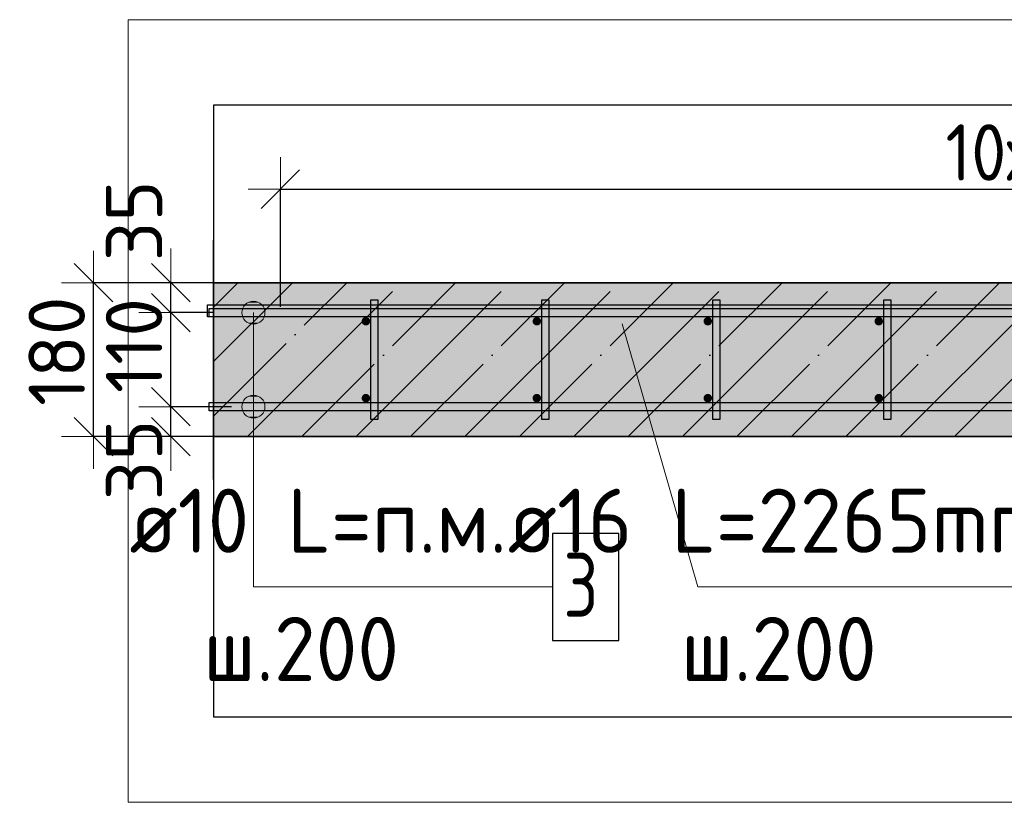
# Model space of a CAD drawing. Header units: millimetres. Extents: x 6386 to 94758, y 48049 to 71352.
# Tile 29 of 38: x 54864 to 56016, y 68991 to 69907. Entities that reach past the tile are written whole.
import ezdxf

# ---------------------------------------------------------------- set-up
doc = ezdxf.new("R2010")
doc.units = ezdxf.units.MM
doc.header["$PDMODE"] = 65
doc.linetypes.add('______11', pattern=[150, 120, -15, 0, -15])
doc.linetypes.add('______5', pattern=[330, 240, -30, 30, -30])
for name, color, linetype, lineweight in [('Standard', 7, 'Continuous', 25), ('Арм.стержн. вертикальными 1', 22, 'Continuous', 35), ('Арм.стержн.горизонт. 1', 180, 'Continuous', 35), ('Арм.стержн.горизонт. 2', 202, 'Continuous', 35), ('Размерная линия_ общее', 7, 'Continuous', 13)]:
    doc.layers.add(name, color=color, linetype=linetype, lineweight=lineweight)
doc.layers.add('Арм.стержн. вертикальными 2', color=7, linetype='Continuous', lineweight=35, true_color=0x006e00)
doc.layers.add('Арм.стержн.Стяжки', color=7, linetype='Continuous', lineweight=35, true_color=0x501e0f)
doc.styles.add('ISOCPEUR', font='ISOCPEUR')
doc.dimstyles.new('DIMSTYLE_3', dxfattribs={"dimtxt": 66, "dimasz": 75, "dimexe": 0, "dimexo": 0, "dimgap": 33, "dimtad": 2, "dimdec": 0, "dimrnd": 5, "dimzin": 12, "dimdsep": 46, "dimtxsty": 'ISOCPEUR', "dimblk1": 'ALL_ML_STRICH', "dimblk2": 'ALL_ML_STRICH', "dimsah": 1, "dimcen": 0, "dimclrd": 7, "dimclre": 256, "dimclrt": 7, "dimadec": 0, "dimazin": 0, "dimtfac": 1, "dimtdec": 0, "dimtix": 1, "dimtmove": 2, "dimatfit": 3, "dimfxl": 0, "dimtvp": 1.2, "dimtzin": 0, "dimlwd": 0, "dimlwe": -3, "dimarcsym": 0})
doc.dimstyles.new('DIMSTYLE_7', dxfattribs={"dimtxt": 66, "dimasz": 75, "dimexe": 0, "dimexo": 0, "dimgap": 33, "dimtad": 2, "dimdec": 0, "dimrnd": 5, "dimzin": 12, "dimdsep": 46, "dimtxsty": 'ISOCPEUR', "dimblk1": 'ALL_ML_STRICH', "dimblk2": 'ALL_ML_STRICH', "dimsah": 1, "dimcen": 0, "dimclrd": 7, "dimclre": 256, "dimclrt": 7, "dimadec": 0, "dimazin": 0, "dimtfac": 1, "dimtdec": 0, "dimtix": 1, "dimtmove": 2, "dimatfit": 3, "dimfxl": 0, "dimtzin": 0, "dimlwd": 0, "dimlwe": -3, "dimarcsym": 0})

# ---------------------------------------------------------------- blocks, each defined once
blk = doc.blocks.new('ALL_ML_STRICH')
at = {"color": 0, "linetype": 'ByBlock', "lineweight": -2}
for p, q in [((0, -0.5), (0, 0.5)), ((-0.3, -0.3), (0.3, 0.3)), ((-1, 0), (0.5, 0))]:
    blk.add_line(p, q, dxfattribs=at)
blk = doc.blocks.new('*D120')
at = {"layer": 'DEFPOINTS', "color": 7, "linetype": 'Continuous', "lineweight": 13, "transparency": 33554687}
for p in [(55131.8, 69453.8), (55040.6, 69418.8), (55125.2, 69418.8)]:
    blk.add_point(p, dxfattribs=at)
at = {"layer": 'Размерная линия_ общее', "color": 253, "linetype": 'Continuous', "lineweight": -2, "true_color": 0xa0a0a0, "transparency": 33554687}
for p, q in [((55111.8, 69453.8), (55040.6, 69453.8)), ((55105.2, 69418.8), (55040.6, 69418.8))]:
    blk.add_line(p, q, dxfattribs=at)
at = {"layer": 'Размерная линия_ общее', "color": 7, "linetype": 'Continuous', "lineweight": -2, "transparency": 33554687}
blk.add_line((55040.6, 69418.8), (55040.6, 69453.8), dxfattribs=at)
at = {"layer": 'Размерная линия_ общее', "color": 7, "linetype": 'Continuous', "lineweight": 13, "transparency": 33554687, "xscale": 75, "yscale": 75, "zscale": 75}
for p, rotation in [((55040.6, 69418.8), 270), ((55040.6, 69453.8), 90)]:
    blk.add_blockref('ALL_ML_STRICH', p, dxfattribs=dict(at, rotation=rotation))
at = {"layer": 'Размерная линия_ общее', "color": 7, "linetype": 'Continuous', "lineweight": 13, "transparency": 33554687, "insert": (54997.7, 69391.5), "char_height": 66, "width": 132, "attachment_point": 5, "rotation": 90, "style": 'ISOCPEUR'}
blk.add_mtext('\\A1;{35}', dxfattribs=at)
blk = doc.blocks.new('*D121')
at = {"layer": 'DEFPOINTS', "color": 7, "linetype": 'Continuous', "lineweight": 13, "transparency": 33554687}
for p in [(55110.9, 69563.8), (55040.6, 69453.8), (55131.8, 69453.8)]:
    blk.add_point(p, dxfattribs=at)
at = {"layer": 'Размерная линия_ общее', "color": 253, "linetype": 'Continuous', "lineweight": -2, "true_color": 0xa0a0a0, "transparency": 33554687}
for p, q in [((55090.9, 69563.8), (55040.6, 69563.8)), ((55111.8, 69453.8), (55040.6, 69453.8))]:
    blk.add_line(p, q, dxfattribs=at)
at = {"layer": 'Размерная линия_ общее', "color": 7, "linetype": 'Continuous', "lineweight": -2, "transparency": 33554687}
blk.add_line((55040.6, 69453.8), (55040.6, 69563.8), dxfattribs=at)
at = {"layer": 'Размерная линия_ общее', "color": 7, "linetype": 'Continuous', "lineweight": 13, "transparency": 33554687, "xscale": 75, "yscale": 75, "zscale": 75}
for p, rotation in [((55040.6, 69563.8), 90), ((55040.6, 69453.8), 270)]:
    blk.add_blockref('ALL_ML_STRICH', p, dxfattribs=dict(at, rotation=rotation))
at = {"layer": 'Размерная линия_ общее', "color": 7, "linetype": 'Continuous', "lineweight": 13, "transparency": 33554687, "insert": (54997.6, 69525.3), "char_height": 66, "width": 198, "attachment_point": 5, "rotation": 90, "style": 'ISOCPEUR'}
blk.add_mtext('\\A1;{110}', dxfattribs=at)
blk = doc.blocks.new('*D122')
at = {"layer": 'DEFPOINTS', "color": 7, "linetype": 'Continuous', "lineweight": 13, "transparency": 33554687}
for p in [(55125.2, 69598.8), (55040.6, 69563.8), (55110.9, 69563.8)]:
    blk.add_point(p, dxfattribs=at)
at = {"layer": 'Размерная линия_ общее', "color": 253, "linetype": 'Continuous', "lineweight": -2, "true_color": 0xa0a0a0, "transparency": 33554687}
for p, q in [((55105.2, 69598.8), (55040.6, 69598.8)), ((55090.9, 69563.8), (55040.6, 69563.8))]:
    blk.add_line(p, q, dxfattribs=at)
at = {"layer": 'Размерная линия_ общее', "color": 7, "linetype": 'Continuous', "lineweight": -2, "transparency": 33554687}
blk.add_line((55040.6, 69563.8), (55040.6, 69598.8), dxfattribs=at)
at = {"layer": 'Размерная линия_ общее', "color": 7, "linetype": 'Continuous', "lineweight": 13, "transparency": 33554687, "xscale": 75, "yscale": 75, "zscale": 75}
for p, rotation in [((55040.6, 69563.8), 270), ((55040.6, 69598.8), 90)]:
    blk.add_blockref('ALL_ML_STRICH', p, dxfattribs=dict(at, rotation=rotation))
at = {"layer": 'Размерная линия_ общее', "color": 7, "linetype": 'Continuous', "lineweight": 13, "transparency": 33554687, "insert": (54997.7, 69671.2), "char_height": 66, "width": 132, "attachment_point": 5, "rotation": 90, "style": 'ISOCPEUR'}
blk.add_mtext('\\A1;{35}', dxfattribs=at)
blk = doc.blocks.new('*D123')
at = {"layer": 'DEFPOINTS', "color": 7, "linetype": 'Continuous', "lineweight": 13, "transparency": 33554687}
for p in [(55113.7, 69598.8), (54950.2, 69418.8), (55122.2, 69418.8)]:
    blk.add_point(p, dxfattribs=at)
at = {"layer": 'Размерная линия_ общее', "color": 253, "linetype": 'Continuous', "lineweight": -2, "true_color": 0xa0a0a0, "transparency": 33554687}
for p, q in [((55093.7, 69598.8), (54950.2, 69598.8)), ((55102.2, 69418.8), (54950.2, 69418.8))]:
    blk.add_line(p, q, dxfattribs=at)
at = {"layer": 'Размерная линия_ общее', "color": 7, "linetype": 'Continuous', "lineweight": -2, "transparency": 33554687}
blk.add_line((54950.2, 69418.8), (54950.2, 69598.8), dxfattribs=at)
at = {"layer": 'Размерная линия_ общее', "color": 7, "linetype": 'Continuous', "lineweight": 13, "transparency": 33554687, "xscale": 75, "yscale": 75, "zscale": 75}
for p, rotation in [((54950.2, 69598.8), 90), ((54950.2, 69418.8), 270)]:
    blk.add_blockref('ALL_ML_STRICH', p, dxfattribs=dict(at, rotation=rotation))
at = {"layer": 'Размерная линия_ общее', "color": 7, "linetype": 'Continuous', "lineweight": 13, "transparency": 33554687, "insert": (54907.2, 69518.7), "char_height": 66, "width": 198, "attachment_point": 5, "rotation": 90, "style": 'ISOCPEUR'}
blk.add_mtext('\\A1;{180}', dxfattribs=at)
blk = doc.blocks.new('*D159')
at = {"layer": 'DEFPOINTS', "color": 7, "linetype": 'Continuous', "lineweight": 13, "transparency": 33554687}
for p in [(55168.8, 69708.2), (55168.8, 69550.8), (57168.8, 69550.8)]:
    blk.add_point(p, dxfattribs=at)
at = {"layer": 'Размерная линия_ общее', "color": 253, "linetype": 'Continuous', "lineweight": -2, "true_color": 0xa0a0a0, "transparency": 33554687}
for p, q in [((55168.8, 69570.8), (55168.8, 69708.2)), ((57168.8, 69570.8), (57168.8, 69708.2))]:
    blk.add_line(p, q, dxfattribs=at)
at = {"layer": 'Размерная линия_ общее', "color": 7, "linetype": 'Continuous', "lineweight": -2, "transparency": 33554687}
blk.add_line((55168.8, 69708.2), (57168.8, 69708.2), dxfattribs=at)
at = {"layer": 'Размерная линия_ общее', "color": 7, "linetype": 'Continuous', "lineweight": 13, "transparency": 33554687, "xscale": 75, "yscale": 75, "zscale": 75, "rotation": 180}
blk.add_blockref('ALL_ML_STRICH', (55168.8, 69708.2), dxfattribs=at)
at = {"layer": 'Размерная линия_ общее', "color": 7, "linetype": 'Continuous', "lineweight": 13, "transparency": 33554687, "xscale": 75, "yscale": 75, "zscale": 75}
blk.add_blockref('ALL_ML_STRICH', (57168.8, 69708.2), dxfattribs=at)
at = {"layer": 'Размерная линия_ общее', "color": 7, "linetype": 'Continuous', "lineweight": 13, "transparency": 33554687, "insert": (55946.8, 69784.2), "char_height": 66, "width": 3.3, "attachment_point": 1, "line_spacing_factor": 0.60241, "style": 'ISOCPEUR'}
blk.add_mtext('\\W0.91;10х200=2000', dxfattribs=at)

msp = doc.modelspace()

# ---------------------------------------------------------------- hatches: boundary and pattern name
at = {"layer": 'Арм.стержн. вертикальными 1', "linetype": 'Continuous', "lineweight": 50, "transparency": 33554687}
for points in [[(55273.8, 69553.8), (55273.4, 69555.7), (55272.4, 69557.3), (55270.7, 69558.4), (55268.8, 69558.8), (55266.9, 69558.4), (55265.3, 69557.3), (55264.2, 69555.7), (55263.8, 69553.8), (55264.2, 69551.9), (55265.3, 69550.2), (55266.9, 69549.2), (55268.8, 69548.8), (55270.7, 69549.2), (55272.4, 69550.2), (55273.4, 69551.9)], [(55473.8, 69553.8), (55473.4, 69555.7), (55472.4, 69557.3), (55470.7, 69558.4), (55468.8, 69558.8), (55466.9, 69558.4), (55465.3, 69557.3), (55464.2, 69555.7), (55463.8, 69553.8), (55464.2, 69551.9), (55465.3, 69550.2), (55466.9, 69549.2), (55468.8, 69548.8), (55470.7, 69549.2), (55472.4, 69550.2), (55473.4, 69551.9)], [(55673.8, 69553.8), (55673.4, 69555.7), (55672.4, 69557.3), (55670.7, 69558.4), (55668.8, 69558.8), (55666.9, 69558.4), (55665.3, 69557.3), (55664.2, 69555.7), (55663.8, 69553.8), (55664.2, 69551.9), (55665.3, 69550.2), (55666.9, 69549.2), (55668.8, 69548.8), (55670.7, 69549.2), (55672.4, 69550.2), (55673.4, 69551.9)], [(55873.8, 69553.8), (55873.4, 69555.7), (55872.4, 69557.3), (55870.7, 69558.4), (55868.8, 69558.8), (55866.9, 69558.4), (55865.3, 69557.3), (55864.2, 69555.7), (55863.8, 69553.8), (55864.2, 69551.9), (55865.3, 69550.2), (55866.9, 69549.2), (55868.8, 69548.8), (55870.7, 69549.2), (55872.4, 69550.2), (55873.4, 69551.9)], [(55273.8, 69463.8), (55273.4, 69465.7), (55272.4, 69467.3), (55270.7, 69468.4), (55268.8, 69468.8), (55266.9, 69468.4), (55265.3, 69467.3), (55264.2, 69465.7), (55263.8, 69463.8), (55264.2, 69461.9), (55265.3, 69460.2), (55266.9, 69459.2), (55268.8, 69458.8), (55270.7, 69459.2), (55272.4, 69460.2), (55273.4, 69461.9)], [(55473.8, 69463.8), (55473.4, 69465.7), (55472.4, 69467.3), (55470.7, 69468.4), (55468.8, 69468.8), (55466.9, 69468.4), (55465.3, 69467.3), (55464.2, 69465.7), (55463.8, 69463.8), (55464.2, 69461.9), (55465.3, 69460.2), (55466.9, 69459.2), (55468.8, 69458.8), (55470.7, 69459.2), (55472.4, 69460.2), (55473.4, 69461.9)], [(55673.8, 69463.8), (55673.4, 69465.7), (55672.4, 69467.3), (55670.7, 69468.4), (55668.8, 69468.8), (55666.9, 69468.4), (55665.3, 69467.3), (55664.2, 69465.7), (55663.8, 69463.8), (55664.2, 69461.9), (55665.3, 69460.2), (55666.9, 69459.2), (55668.8, 69458.8), (55670.7, 69459.2), (55672.4, 69460.2), (55673.4, 69461.9)], [(55873.8, 69463.8), (55873.4, 69465.7), (55872.4, 69467.3), (55870.7, 69468.4), (55868.8, 69468.8), (55866.9, 69468.4), (55865.3, 69467.3), (55864.2, 69465.7), (55863.8, 69463.8), (55864.2, 69461.9), (55865.3, 69460.2), (55866.9, 69459.2), (55868.8, 69458.8), (55870.7, 69459.2), (55872.4, 69460.2), (55873.4, 69461.9)]]:
    msp.add_hatch(color=4, dxfattribs=at).paths.add_polyline_path(points)
at = {"layer": 'Арм.стержн. вертикальными 2', "linetype": 'Continuous', "lineweight": 50, "transparency": 33554687}
for points in [[(55176.8, 69550.8), (55176.2, 69553.8), (55174.5, 69556.4), (55171.9, 69558.2), (55168.8, 69558.8), (55165.8, 69558.2), (55163.2, 69556.4), (55161.4, 69553.8), (55160.8, 69550.8), (55161.4, 69547.7), (55163.2, 69545.1), (55165.8, 69543.4), (55168.8, 69542.8), (55171.9, 69543.4), (55174.5, 69545.1), (55176.2, 69547.7)], [(55376.8, 69550.8), (55376.2, 69553.8), (55374.5, 69556.4), (55371.9, 69558.2), (55368.8, 69558.8), (55365.8, 69558.2), (55363.2, 69556.4), (55361.4, 69553.8), (55360.8, 69550.8), (55361.4, 69547.7), (55363.2, 69545.1), (55365.8, 69543.4), (55368.8, 69542.8), (55371.9, 69543.4), (55374.5, 69545.1), (55376.2, 69547.7)], [(55576.8, 69550.8), (55576.2, 69553.8), (55574.5, 69556.4), (55571.9, 69558.2), (55568.8, 69558.8), (55565.8, 69558.2), (55563.2, 69556.4), (55561.4, 69553.8), (55560.8, 69550.8), (55561.4, 69547.7), (55563.2, 69545.1), (55565.8, 69543.4), (55568.8, 69542.8), (55571.9, 69543.4), (55574.5, 69545.1), (55576.2, 69547.7)], [(55776.8, 69550.8), (55776.2, 69553.8), (55774.5, 69556.4), (55771.9, 69558.2), (55768.8, 69558.8), (55765.8, 69558.2), (55763.2, 69556.4), (55761.4, 69553.8), (55760.8, 69550.8), (55761.4, 69547.7), (55763.2, 69545.1), (55765.8, 69543.4), (55768.8, 69542.8), (55771.9, 69543.4), (55774.5, 69545.1), (55776.2, 69547.7)], [(55976.8, 69550.8), (55976.2, 69553.8), (55974.5, 69556.4), (55971.9, 69558.2), (55968.8, 69558.8), (55965.8, 69558.2), (55963.2, 69556.4), (55961.4, 69553.8), (55960.8, 69550.8), (55961.4, 69547.7), (55963.2, 69545.1), (55965.8, 69543.4), (55968.8, 69542.8), (55971.9, 69543.4), (55974.5, 69545.1), (55976.2, 69547.7)]]:
    msp.add_hatch(color=7, dxfattribs=at).paths.add_polyline_path(points)
at = {"layer": 'Арм.стержн.горизонт. 1', "linetype": 'Continuous', "lineweight": 13, "transparency": 33554687}
for points in [[(55123.8, 69563.8), (55150.8, 69563.8), (55148.9, 69570.5)], [(55123.8, 69563.8), (55148.9, 69570.5), (55125.7, 69570.5)], [(55123.8, 69563.8), (55150.8, 69563.8), (55148.9, 69570.5)], [(55123.8, 69563.8), (55148.9, 69570.5), (55125.7, 69570.5)], [(55123.8, 69563.8), (55150.8, 69563.8), (55148.9, 69570.5)], [(55123.8, 69563.8), (55148.9, 69570.5), (55125.7, 69570.5)], [(55125.7, 69570.5), (55148.9, 69570.5), (55144.1, 69575.4)], [(55125.7, 69570.5), (55144.1, 69575.4), (55130.6, 69575.4)], [(55125.7, 69570.5), (55148.9, 69570.5), (55144.1, 69575.4)], [(55125.7, 69570.5), (55144.1, 69575.4), (55130.6, 69575.4)], [(55125.7, 69570.5), (55148.9, 69570.5), (55144.1, 69575.4)], [(55125.7, 69570.5), (55144.1, 69575.4), (55130.6, 69575.4)], [(55130.6, 69575.4), (55144.1, 69575.4), (55137.3, 69577.3)], [(55130.6, 69575.4), (55144.1, 69575.4), (55137.3, 69577.3)], [(55130.6, 69575.4), (55144.1, 69575.4), (55137.3, 69577.3)], [(55125.7, 69557), (55150.8, 69563.8), (55123.8, 69563.8)], [(55125.7, 69557), (55150.8, 69563.8), (55123.8, 69563.8)], [(55125.7, 69557), (55150.8, 69563.8), (55123.8, 69563.8)], [(55125.7, 69557), (55148.9, 69557), (55150.8, 69563.8)], [(55125.7, 69557), (55148.9, 69557), (55150.8, 69563.8)], [(55125.7, 69557), (55148.9, 69557), (55150.8, 69563.8)], [(55130.6, 69552.2), (55148.9, 69557), (55125.7, 69557)], [(55130.6, 69552.2), (55148.9, 69557), (55125.7, 69557)], [(55130.6, 69552.2), (55148.9, 69557), (55125.7, 69557)], [(55130.6, 69552.2), (55144.1, 69552.2), (55148.9, 69557)], [(55130.6, 69552.2), (55144.1, 69552.2), (55148.9, 69557)], [(55130.6, 69552.2), (55144.1, 69552.2), (55148.9, 69557)], [(55144.1, 69552.2), (55130.6, 69552.2), (55137.3, 69550.3)], [(55144.1, 69552.2), (55130.6, 69552.2), (55137.3, 69550.3)], [(55144.1, 69552.2), (55130.6, 69552.2), (55137.3, 69550.3)], [(55130.6, 69465.4), (55144.1, 69465.4), (55137.3, 69467.3)], [(55130.6, 69465.4), (55144.1, 69465.4), (55137.3, 69467.3)], [(55130.6, 69465.4), (55144.1, 69465.4), (55137.3, 69467.3)], [(55123.8, 69453.8), (55150.8, 69453.8), (55148.9, 69460.5)], [(55123.8, 69453.8), (55148.9, 69460.5), (55125.7, 69460.5)], [(55123.8, 69453.8), (55150.8, 69453.8), (55148.9, 69460.5)], [(55123.8, 69453.8), (55148.9, 69460.5), (55125.7, 69460.5)], [(55123.8, 69453.8), (55150.8, 69453.8), (55148.9, 69460.5)], [(55123.8, 69453.8), (55148.9, 69460.5), (55125.7, 69460.5)], [(55125.7, 69460.5), (55148.9, 69460.5), (55144.1, 69465.4)], [(55125.7, 69460.5), (55144.1, 69465.4), (55130.6, 69465.4)], [(55125.7, 69460.5), (55148.9, 69460.5), (55144.1, 69465.4)], [(55125.7, 69460.5), (55144.1, 69465.4), (55130.6, 69465.4)], [(55125.7, 69460.5), (55148.9, 69460.5), (55144.1, 69465.4)], [(55125.7, 69460.5), (55144.1, 69465.4), (55130.6, 69465.4)], [(55125.7, 69447), (55150.8, 69453.8), (55123.8, 69453.8)], [(55125.7, 69447), (55150.8, 69453.8), (55123.8, 69453.8)], [(55125.7, 69447), (55150.8, 69453.8), (55123.8, 69453.8)], [(55125.7, 69447), (55148.9, 69447), (55150.8, 69453.8)], [(55125.7, 69447), (55148.9, 69447), (55150.8, 69453.8)], [(55125.7, 69447), (55148.9, 69447), (55150.8, 69453.8)], [(55130.6, 69442.2), (55148.9, 69447), (55125.7, 69447)], [(55130.6, 69442.2), (55148.9, 69447), (55125.7, 69447)], [(55130.6, 69442.2), (55148.9, 69447), (55125.7, 69447)], [(55130.6, 69442.2), (55144.1, 69442.2), (55148.9, 69447)], [(55130.6, 69442.2), (55144.1, 69442.2), (55148.9, 69447)], [(55130.6, 69442.2), (55144.1, 69442.2), (55148.9, 69447)], [(55144.1, 69442.2), (55130.6, 69442.2), (55137.3, 69440.3)], [(55144.1, 69442.2), (55130.6, 69442.2), (55137.3, 69440.3)], [(55144.1, 69442.2), (55130.6, 69442.2), (55137.3, 69440.3)]]:
    msp.add_hatch(color=7, dxfattribs=at).paths.add_polyline_path(points)
at = {"layer": 'Размерная линия_ общее', "linetype": 'Continuous', "lineweight": -3, "true_color": 0xc7c7c7, "transparency": 33554687}
msp.add_hatch(color=9, dxfattribs=at).paths.add_polyline_path([(57208.8, 69418.8), (57208.8, 69598.8), (55090.6, 69598.8), (55090.6, 69418.8)])

# ---------------------------------------------------------------- linework, layer by layer
at = {"color": 52, "linetype": 'Continuous', "lineweight": -3, "transparency": 33554687}
for p, q in [((55090.6, 69806.5), (55090.6, 69091)), ((57400.6, 69806.5), (55090.6, 69806.5)), ((55090.6, 69806.5), (55090.6, 69091)), ((57400.6, 69806.5), (55090.6, 69806.5)), ((55090.6, 69091), (57400.6, 69091)), ((55090.6, 69091), (57400.6, 69091))]:
    msp.add_line(p, q, dxfattribs=at)
at = {"layer": 'Standard', "color": 7, "linetype": 'Continuous', "lineweight": 13, "transparency": 33554687}
msp.add_lwpolyline([(54990.6, 68991), (57500.6, 68991), (57500.6, 69906.5), (54990.6, 69906.5), (54990.6, 68991)], dxfattribs=at)
at = {"layer": 'Арм.стержн. вертикальными 2', "color": 7, "linetype": 'Continuous', "lineweight": 13, "transparency": 33554687}
for q in [(55568.8, 69550.8), (56162.3, 69242.9)]:
    msp.add_line((55657.3, 69242.9), q, dxfattribs=at)
at = {"layer": 'Арм.стержн.горизонт. 1', "color": 7, "linetype": 'Continuous', "lineweight": 13, "transparency": 33554687}
for p, q in [((55137.3, 69577.3), (55137.3, 69577.3)), ((55137.3, 69577.3), (55137.3, 69577.3)), ((55137.3, 69577.3), (55137.3, 69577.3)), ((55123.8, 69563.8), (55123.8, 69563.8)), ((55123.8, 69563.8), (55123.8, 69563.8)), ((55123.8, 69563.8), (55123.8, 69563.8)), ((55137.3, 69242.9), (55137.3, 69563.8)), ((55137.3, 69242.9), (55137.3, 69563.8)), ((55137.3, 69242.9), (55137.3, 69563.8)), ((55150.8, 69563.8), (55150.8, 69563.8)), ((55150.8, 69563.8), (55150.8, 69563.8)), ((55150.8, 69563.8), (55150.8, 69563.8)), ((55137.3, 69550.3), (55137.3, 69550.3)), ((55137.3, 69550.3), (55137.3, 69550.3)), ((55137.3, 69550.3), (55137.3, 69550.3)), ((55137.3, 69467.3), (55137.3, 69467.3)), ((55137.3, 69467.3), (55137.3, 69467.3)), ((55137.3, 69467.3), (55137.3, 69467.3)), ((55123.8, 69453.8), (55123.8, 69453.8)), ((55123.8, 69453.8), (55123.8, 69453.8)), ((55123.8, 69453.8), (55123.8, 69453.8)), ((55137.3, 69242.9), (55137.3, 69453.8)), ((55137.3, 69242.9), (55137.3, 69453.8)), ((55137.3, 69242.9), (55137.3, 69453.8)), ((55150.8, 69453.8), (55150.8, 69453.8)), ((55150.8, 69453.8), (55150.8, 69453.8)), ((55150.8, 69453.8), (55150.8, 69453.8)), ((55137.3, 69440.3), (55137.3, 69440.3)), ((55137.3, 69440.3), (55137.3, 69440.3)), ((55137.3, 69440.3), (55137.3, 69440.3)), ((55137.3, 69242.9), (55487.3, 69242.9))]:
    msp.add_line(p, q, dxfattribs=at)
at = {"layer": 'Арм.стержн.горизонт. 1', "color": 4, "linetype": 'Continuous', "lineweight": 25, "transparency": 33554687}
for points in [[(55085.6, 69568.8), (57178.8, 69568.8), (57178.8, 69558.8), (55085.6, 69558.8), (55085.6, 69568.8)], [(55085.6, 69568.8), (57178.8, 69568.8), (57178.8, 69558.8), (55085.6, 69558.8), (55085.6, 69568.8)], [(55085.6, 69568.8), (57178.8, 69568.8), (57178.8, 69558.8), (55085.6, 69558.8), (55085.6, 69568.8)], [(55085.6, 69458.8), (57178.8, 69458.8), (57178.8, 69448.8), (55085.6, 69448.8), (55085.6, 69458.8)], [(55085.6, 69458.8), (57178.8, 69458.8), (57178.8, 69448.8), (55085.6, 69448.8), (55085.6, 69458.8)], [(55085.6, 69458.8), (57178.8, 69458.8), (57178.8, 69448.8), (55085.6, 69448.8), (55085.6, 69458.8)]]:
    msp.add_lwpolyline(points, dxfattribs=at)
at = {"layer": 'Арм.стержн.горизонт. 1', "color": 7, "linetype": 'Continuous', "lineweight": 25, "transparency": 33554687}
msp.add_lwpolyline([(55487.3, 69180.4), (55564.8, 69180.4), (55564.8, 69305.4), (55487.3, 69305.4), (55487.3, 69180.4)], dxfattribs=at)
at = {"layer": 'Арм.стержн.горизонт. 1', "color": 7, "linetype": 'Continuous', "lineweight": 13, "transparency": 33554687}
for centre in [(55137.3, 69563.8), (55137.3, 69563.8), (55137.3, 69563.8), (55137.3, 69453.8), (55137.3, 69453.8), (55137.3, 69453.8)]:
    msp.add_circle(centre, 13.5, dxfattribs=at)
at = {"layer": 'Арм.стержн.горизонт. 2', "color": 7, "linetype": 'Continuous', "lineweight": 25, "transparency": 33554687}
msp.add_lwpolyline([(57141.2, 69558.8), (55083.6, 69558.8), (55083.6, 69572.8), (57142.1, 69572.8)], dxfattribs=at)
msp.add_lwpolyline([(57141.2, 69558.8), (55083.6, 69558.8), (55083.6, 69572.8), (57142.1, 69572.8)], dxfattribs=at)
msp.add_lwpolyline([(57141.2, 69558.8), (55083.6, 69558.8), (55083.6, 69572.8), (57142.1, 69572.8)], dxfattribs=at)
at = {"layer": 'Арм.стержн.Стяжки', "color": 40, "linetype": 'Continuous', "lineweight": 25, "transparency": 33554687}
for points in [[(55274.8, 69438.8), (55274.8, 69578.8), (55282.8, 69578.8), (55282.8, 69438.8), (55274.8, 69438.8)], [(55474.8, 69438.8), (55474.8, 69578.8), (55482.8, 69578.8), (55482.8, 69438.8), (55474.8, 69438.8)], [(55674.8, 69438.8), (55674.8, 69578.8), (55682.8, 69578.8), (55682.8, 69438.8), (55674.8, 69438.8)], [(55874.8, 69438.8), (55874.8, 69578.8), (55882.8, 69578.8), (55882.8, 69438.8), (55874.8, 69438.8)]]:
    msp.add_lwpolyline(points, dxfattribs=at)
at = {"layer": 'Размерная линия_ общее', "color": 7, "linetype": 'Continuous', "lineweight": 25, "transparency": 33554687}
msp.add_line((55090.6, 69368.8), (55090.6, 69648.8), dxfattribs=at)
at = {"layer": 'Размерная линия_ общее', "color": 253, "linetype": '______11', "lineweight": -3, "true_color": 0xababab, "transparency": 33554687}
for p, q in [((55090.6, 69570.2), (55119.2, 69598.8)), ((55090.6, 69442.9), (55246.5, 69598.8)), ((55193.8, 69418.8), (55373.8, 69598.8)), ((55321.1, 69418.8), (55501.1, 69598.8)), ((55448.4, 69418.8), (55628.4, 69598.8)), ((55575.6, 69418.8), (55755.6, 69598.8)), ((55702.9, 69418.8), (55882.9, 69598.8)), ((55830.2, 69418.8), (56010.2, 69598.8)), ((55957.5, 69418.8), (56137.5, 69598.8))]:
    msp.add_line(p, q, dxfattribs=at)
at = {"layer": 'Размерная линия_ общее', "color": 253, "linetype": '______5', "lineweight": -3, "true_color": 0xababab, "transparency": 33554687}
for p, q in [((55090.6, 69506.5), (55182.9, 69598.8)), ((55130.2, 69418.8), (55310.2, 69598.8)), ((55257.4, 69418.8), (55437.4, 69598.8)), ((55384.7, 69418.8), (55564.7, 69598.8)), ((55512, 69418.8), (55692, 69598.8)), ((55639.3, 69418.8), (55819.3, 69598.8)), ((55766.6, 69418.8), (55946.6, 69598.8)), ((55893.8, 69418.8), (56073.8, 69598.8))]:
    msp.add_line(p, q, dxfattribs=at)
at = {"layer": 'Размерная линия_ общее', "color": 7, "linetype": 'Continuous', "lineweight": 35, "transparency": 33554687}
for p, q in [((57208.8, 69598.8), (55090.6, 69598.8)), ((55090.6, 69418.8), (57208.8, 69418.8))]:
    msp.add_line(p, q, dxfattribs=at)

# ---------------------------------------------------------------- texts
at = {"layer": 'Арм.стержн. вертикальными 2', "color": 7, "linetype": 'Continuous', "lineweight": 25, "transparency": 33554687, "char_height": 75, "attachment_point": 7, "style": 'ISOCPEUR'}
for s, insert, width in [('\\W0.96;ø16 L=2265mm ', (55434.8, 69282.9), 733.132), ('\\W0.95;ш.200 ', (55637.3, 69132.9), 327.999)]:
    msp.add_mtext(s, dxfattribs=dict(at, insert=insert, width=width))
at = {"layer": 'Арм.стержн.горизонт. 1', "color": 7, "linetype": 'Continuous', "lineweight": 25, "transparency": 33554687, "char_height": 75, "attachment_point": 7, "style": 'ISOCPEUR'}
for s, insert, width in [('\\W0.94;ø10 L=п.м.', (54992.3, 69282.9), 499.958), ('\\W0.78;3', (55499.8, 69207.9), 81.602), ('\\W0.95;ш.200 ', (55078.6, 69132.9), 327.999)]:
    msp.add_mtext(s, dxfattribs=dict(at, insert=insert, width=width))

# ---------------------------------------------------------------- dimensions: what is measured, and where the dimension line sits
at = {"layer": 'Размерная линия_ общее', "color": 7, "linetype": 'Continuous', "lineweight": 13, "transparency": 33554687}
dim = msp.add_linear_dim(base=(57168.8, 69708.2), p1=(55168.8, 69570.8), p2=(57168.8, 69570.8), text='\\W0.91;10х200=2000', dimstyle='DIMSTYLE_7', override={"dimpost": '<>', "dimclrd": 7, "dimclre": 253, "dimclrt": 7, "dimlwd": 0, "dimlwe": 65533}, dxfattribs=at)
dim.commit()
dim.dimension.update_dxf_attribs({"geometry": '*D159', "text_midpoint": (56168.8, 69741.2), "dimtype": 160})
for base, p1, p2, picture, middle in [((55040.6, 69598.8), (55090.9, 69563.8), (55105.2, 69598.8), '*D122', (54997.7, 69671.2)), ((54950.2, 69598.8), (55102.2, 69418.8), (55093.7, 69598.8), '*D123', (54907.2, 69518.7)), ((55040.6, 69563.8), (55111.8, 69453.8), (55090.9, 69563.8), '*D121', (54997.6, 69525.3)), ((55040.6, 69453.8), (55105.2, 69418.8), (55111.8, 69453.8), '*D120', (54997.7, 69391.5))]:
    dim = msp.add_linear_dim(base=base, p1=p1, p2=p2, angle=90, dimstyle='DIMSTYLE_3', override={"dimpost": '<>', "dimclrd": 7, "dimclre": 253, "dimclrt": 7, "dimlwd": 0, "dimlwe": 65533}, dxfattribs=at)
    dim.commit()
    dim.dimension.update_dxf_attribs({"geometry": picture, "text_midpoint": middle, "dimtype": 160})

doc.saveas('drawing.dxf')
